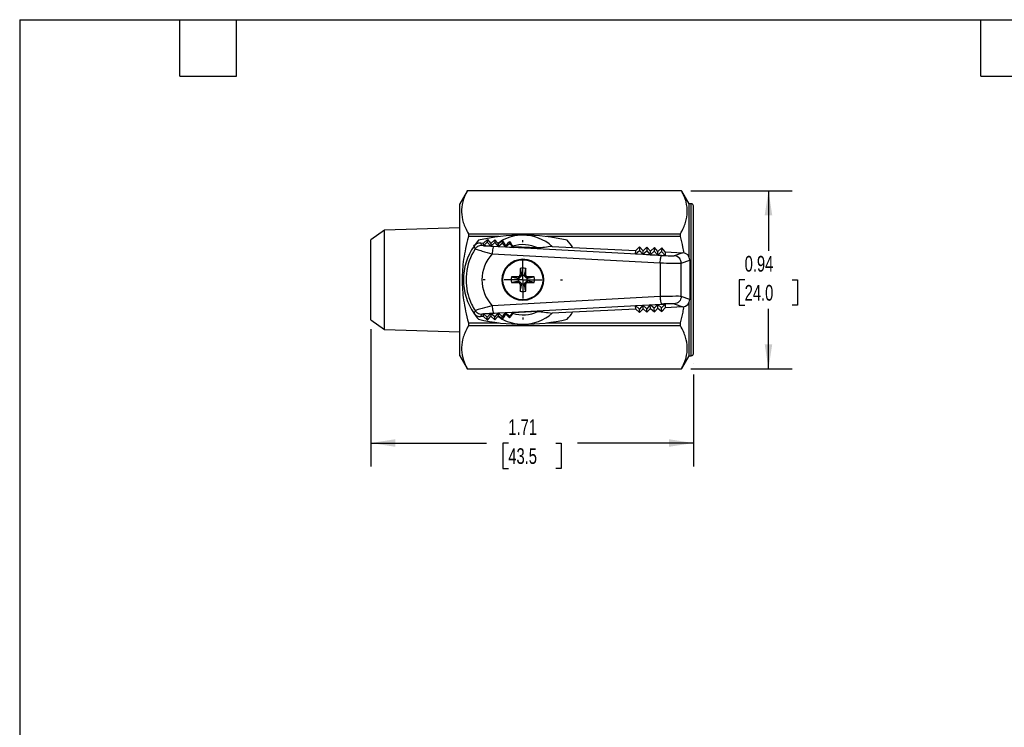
# Model space of a CAD drawing. Header units: inches. Extents: x 0.2 to 10.8, y 0.2 to 8.2.
# Tile 2 of 3: x 0.2 to 5.5, y 4.5 to 8.2. Entities that reach past the tile are written whole.
import ezdxf

# ---------------------------------------------------------------- set-up
doc = ezdxf.new("R2010")
doc.units = ezdxf.units.IN
doc.header["$MEASUREMENT"] = 0
doc.linetypes.add('SLD-Center', pattern=[0.75, 0.6, -0.05, 0.05, -0.05])
doc.linetypes.add('SLD-Solid', pattern=[0])
doc.layers.add('CENTER', color=40, linetype='SLD-Center')
doc.layers.add('DIMENSIONS', color=140, linetype='SLD-Solid', lineweight=25)
doc.layers.add('TEXT', color=140, linetype='SLD-Solid', lineweight=25)
doc.styles.add('SLDTEXTSTYLE0', font='TXT', dxfattribs={"width": 0.7})
doc.dimstyles.new('SLDDIMSTYLE0', dxfattribs={"dimtxt": 0.084961, "dimasz": 0.13, "dimexe": 0, "dimexo": 0.0625, "dimgap": 0.02124, "dimtad": 0, "dimtih": 1, "dimtoh": 1, "dimrnd": 1e-09, "dimdsep": 46, "dimtxsty": 'SLDTEXTSTYLE0', "dimsah": 1, "dimcen": 0.09, "dimadec": 0, "dimazin": 2, "dimtfac": 1, "dimtofl": 0, "dimtmove": 0, "dimatfit": 3, "dimfxl": 0, "dimfrac": 2, "dimtolj": 1, "dimtzin": 12, "dimarcsym": 0})
doc.dimstyles.new('SLDDIMSTYLE1', dxfattribs={"dimtxt": 0.084961, "dimasz": 0.13, "dimexe": 0, "dimexo": 0.0625, "dimgap": 0.02124, "dimtad": 0, "dimtih": 1, "dimtoh": 1, "dimrnd": 1e-09, "dimzin": 12, "dimdsep": 46, "dimtxsty": 'SLDTEXTSTYLE0', "dimsah": 1, "dimcen": 0.09, "dimadec": 0, "dimazin": 3, "dimtfac": 1, "dimtofl": 0, "dimtmove": 0, "dimatfit": 3, "dimfxl": 0, "dimfrac": 2, "dimtolj": 1, "dimtzin": 12, "dimarcsym": 0})

# ---------------------------------------------------------------- blocks, each defined once
blk = doc.blocks.new('_D_7')
at = {"layer": 'DIMENSIONS'}
for p, q in [((3.8119, 7.3426), (4.3483, 7.3426)), ((4.2233, 7.3426), (4.2233, 7.0243)), ((4.0971, 6.8702), (4.0686, 6.8702)), ((4.0686, 6.8702), (4.0686, 6.7352)), ((4.3496, 6.8702), (4.3781, 6.8702)), ((4.3781, 6.8702), (4.3781, 6.7352)), ((4.0686, 6.7352), (4.0971, 6.7352)), ((4.2233, 6.3978), (4.2233, 6.7162)), ((4.3781, 6.7352), (4.3496, 6.7352)), ((3.8119, 6.3978), (4.3483, 6.3978))]:
    blk.add_line(p, q, dxfattribs=at)
for points in [[(4.2233, 7.3426), (4.2033, 7.2126), (4.2433, 7.2126)], [(4.2233, 6.3978), (4.2433, 6.5278), (4.2033, 6.5278)]]:
    blk.add_solid(points, dxfattribs=at)
at = {"layer": 'DIMENSIONS', "char_height": 0.08333, "attachment_point": 1, "style": 'SLDTEXTSTYLE0'}
for s, insert in [('0.94', (4.0971, 6.9966)), ('24.0', (4.0971, 6.8426))]:
    blk.add_mtext(s, dxfattribs=dict(at, insert=insert))
blk = doc.blocks.new('_D_8')
at = {"layer": 'DIMENSIONS'}
for p, q in [((2.1129, 6.6076), (2.1129, 5.879)), ((3.8255, 6.4285), (3.8255, 6.4278)), ((3.8255, 6.3678), (3.8255, 5.879)), ((2.1129, 6.004), (2.7278, 6.004)), ((2.843, 6.004), (2.8144, 6.004)), ((2.8144, 6.004), (2.8144, 5.869)), ((3.0954, 6.004), (3.124, 6.004)), ((3.124, 6.004), (3.124, 5.869)), ((3.8255, 6.004), (3.2106, 6.004)), ((2.8144, 5.869), (2.843, 5.869)), ((3.124, 5.869), (3.0954, 5.869))]:
    blk.add_line(p, q, dxfattribs=at)
for points in [[(2.1129, 6.004), (2.2429, 5.984), (2.2429, 6.024)], [(3.8255, 6.004), (3.6955, 6.024), (3.6955, 5.984)]]:
    blk.add_solid(points, dxfattribs=at)
at = {"layer": 'DIMENSIONS', "char_height": 0.08333, "attachment_point": 1, "style": 'SLDTEXTSTYLE0'}
for s, insert in [('1.71', (2.843, 6.1305)), ('43.5', (2.843, 5.9764))]:
    blk.add_mtext(s, dxfattribs=dict(at, insert=insert))
blk = doc.blocks.new('SW_CENTERMARKSYMBOL_1')
at = {"layer": 'CENTER', "color": 0}
for p, q in [((0, 0.2), (0, 0.2102)), ((0, 0), (0, 0.1)), ((-0.2, 0), (-0.2102, 0)), ((0, 0), (-0.1, 0)), ((0, 0), (0, -0.1)), ((0, 0), (0.1, 0)), ((0.2, 0), (0.2102, 0)), ((0, -0.2), (0, -0.2102))]:
    blk.add_line(p, q, dxfattribs=at)

msp = doc.modelspace()

# ---------------------------------------------------------------- linework, layer by layer
for p, q in [((2.624, 7.3408), (2.5853, 7.2737)), ((2.6241, 7.3407), (2.6251, 7.3426)), ((3.762, 7.3426), (2.6252, 7.3426)), ((3.7619, 7.3426), (2.6253, 7.3426)), ((3.7619, 7.3426), (3.762, 7.3426)), ((3.7621, 7.3426), (3.7631, 7.3407)), ((3.8019, 7.2737), (3.7632, 7.3408)), ((2.5853, 6.4667), (2.5853, 7.2737)), ((3.8137, 7.2737), (3.8019, 7.2737)), ((3.8019, 6.9917), (3.8019, 7.2737)), ((3.8137, 6.4667), (3.8137, 7.2737)), ((3.8255, 6.4785), (3.8255, 7.2619)), ((2.1851, 7.1334), (2.1129, 7.0828)), ((2.5853, 7.1458), (2.1851, 7.1334)), ((2.1851, 6.6071), (2.1851, 7.1334)), ((2.631, 7.1138), (3.7562, 7.1138)), ((2.1129, 6.6576), (2.1129, 7.0828)), ((2.7951, 7.0989), (2.6311, 7.0989)), ((2.695, 7.066), (2.7113, 7.0652)), ((2.7105, 7.0506), (2.7312, 7.0692)), ((2.7106, 7.0508), (2.7113, 7.0652)), ((2.7113, 7.0652), (2.7319, 7.0839)), ((2.7319, 7.0839), (2.7312, 7.0692)), ((2.7312, 7.0692), (2.7499, 7.0485)), ((2.7319, 7.0839), (2.7506, 7.0633)), ((2.7499, 7.0485), (2.7705, 7.0671)), ((2.7506, 7.0633), (2.7499, 7.0485)), ((2.7506, 7.0633), (2.7712, 7.082)), ((2.7712, 7.082), (2.7705, 7.0671)), ((2.7705, 7.0671), (2.7892, 7.0464)), ((2.7712, 7.082), (2.7866, 7.0651)), ((2.7866, 7.0651), (2.7898, 7.0599)), ((2.7892, 7.0464), (2.8098, 7.065)), ((2.7898, 7.0599), (2.7892, 7.0464)), ((2.8088, 7.0785), (2.8105, 7.0801)), ((2.8105, 7.0801), (2.8098, 7.065)), ((2.8098, 7.065), (2.8285, 7.0443)), ((2.8105, 7.0801), (2.8109, 7.0796)), ((2.8285, 7.0443), (2.8491, 7.0629)), ((2.8496, 7.0728), (2.8491, 7.0629)), ((2.8491, 7.0629), (2.8678, 7.0422)), ((3.7561, 7.0989), (3.0449, 7.0989)), ((2.7129, 7.0505), (2.7499, 7.0485)), ((2.7499, 7.0485), (2.7892, 7.0464)), ((2.757, 7.0077), (3.6485, 6.9599)), ((3.6559, 6.9992), (2.7644, 7.047)), ((2.7892, 7.0464), (2.8285, 7.0443)), ((2.8288, 7.0512), (2.8285, 7.0443)), ((2.8285, 7.0443), (2.8678, 7.0422)), ((2.868, 7.0452), (2.8678, 7.0422)), ((2.9995, 7.0388), (2.8678, 7.0452)), ((3.0761, 7.0475), (3.1838, 7.0422)), ((3.1838, 7.0422), (3.5186, 7.0259)), ((3.5177, 7.0074), (3.5383, 7.026)), ((3.5177, 7.0074), (3.5186, 7.0259)), ((3.5177, 7.0074), (3.557, 7.0053)), ((3.5392, 7.0446), (3.5186, 7.0259)), ((3.5392, 7.0446), (3.5383, 7.026)), ((3.5383, 7.026), (3.557, 7.0053)), ((3.5579, 7.024), (3.5392, 7.0446)), ((3.557, 7.0053), (3.5579, 7.024)), ((3.557, 7.0053), (3.5776, 7.0239)), ((3.557, 7.0053), (3.5963, 7.0032)), ((3.5785, 7.0427), (3.5579, 7.024)), ((3.5785, 7.0427), (3.5776, 7.0239)), ((3.5776, 7.0239), (3.5963, 7.0032)), ((3.5972, 7.0221), (3.5785, 7.0427)), ((3.5963, 7.0032), (3.5972, 7.0221)), ((3.5963, 7.0032), (3.6169, 7.0218)), ((3.5963, 7.0032), (3.6356, 7.001)), ((3.6179, 7.0408), (3.5972, 7.0221)), ((3.6179, 7.0408), (3.6169, 7.0218)), ((3.6169, 7.0218), (3.6356, 7.001)), ((3.6366, 7.0202), (3.6179, 7.0408)), ((3.6356, 7.001), (3.6366, 7.0202)), ((3.6356, 7.001), (3.6562, 7.0196)), ((3.6572, 7.0389), (3.6366, 7.0202)), ((3.6572, 7.0389), (3.6562, 7.0196)), ((3.6562, 7.0196), (3.6749, 6.9989)), ((3.6759, 7.0183), (3.6572, 7.0389)), ((3.6759, 7.0183), (3.6749, 6.9989)), ((3.6759, 7.0183), (3.7683, 7.0138)), ((3.7683, 7.0138), (3.7229, 6.9978)), ((3.6356, 7.001), (3.6749, 6.9989)), ((3.6485, 6.9599), (3.6485, 6.7805)), ((3.7602, 6.9585), (3.8058, 6.9745)), ((3.7602, 6.7819), (3.7602, 6.9585)), ((3.8058, 6.9745), (3.8058, 6.7659)), ((2.8967, 6.886), (2.8967, 6.8774)), ((2.8974, 6.8771), (2.8967, 6.8771)), ((2.8967, 6.8637), (2.8977, 6.8639)), ((2.8967, 6.855), (2.8967, 6.8637)), ((2.9048, 6.8941), (2.9133, 6.8941)), ((2.9048, 6.8469), (2.9135, 6.8469)), ((2.9135, 6.8469), (2.9137, 6.8479)), ((2.9137, 6.8475), (2.9137, 6.8469)), ((2.9358, 6.8469), (2.9271, 6.8469)), ((2.9358, 6.8941), (2.9273, 6.8941)), ((2.9439, 6.886), (2.9439, 6.8775)), ((2.9439, 6.855), (2.9439, 6.8636)), ((3.6485, 6.7805), (2.757, 6.7327)), ((2.7644, 6.6934), (3.6559, 6.7412)), ((3.6356, 6.7394), (3.6749, 6.7415)), ((3.6749, 6.7415), (3.6562, 6.7208)), ((3.6749, 6.7415), (3.6759, 6.7221)), ((3.7229, 6.7426), (3.7683, 6.7266)), ((3.8058, 6.7659), (3.7602, 6.7819)), ((3.8019, 6.4667), (3.8019, 6.7488)), ((2.7312, 6.6712), (2.7105, 6.6898)), ((2.7113, 6.6752), (2.7106, 6.6896)), ((2.7129, 6.6899), (2.7499, 6.6919)), ((2.7499, 6.6919), (2.7312, 6.6712)), ((2.7499, 6.6919), (2.7892, 6.694)), ((2.7705, 6.6733), (2.7499, 6.6919)), ((2.7499, 6.6919), (2.7506, 6.6771)), ((2.7892, 6.694), (2.7705, 6.6733)), ((2.7892, 6.694), (2.8285, 6.6961)), ((2.8098, 6.6754), (2.7892, 6.694)), ((2.7892, 6.694), (2.7898, 6.6805)), ((2.8285, 6.6961), (2.8098, 6.6754)), ((2.8285, 6.6961), (2.8678, 6.6982)), ((2.8491, 6.6775), (2.8285, 6.6961)), ((2.8285, 6.6961), (2.8288, 6.6892)), ((2.8678, 6.6982), (2.8491, 6.6775)), ((2.9995, 6.7016), (2.8678, 6.6952)), ((2.8678, 6.6982), (2.868, 6.6952)), ((3.1838, 6.6982), (3.0761, 6.6929)), ((3.5186, 6.7145), (3.1838, 6.6982)), ((3.5177, 6.733), (3.557, 6.7351)), ((3.5186, 6.7145), (3.5177, 6.733)), ((3.5383, 6.7144), (3.5177, 6.733)), ((3.5186, 6.7145), (3.5392, 6.6958)), ((3.557, 6.7351), (3.5383, 6.7144)), ((3.5392, 6.6958), (3.5383, 6.7144)), ((3.5392, 6.6958), (3.5579, 6.7164)), ((3.557, 6.7351), (3.5963, 6.7372)), ((3.5776, 6.7165), (3.557, 6.7351)), ((3.5579, 6.7164), (3.557, 6.7351)), ((3.5579, 6.7164), (3.5785, 6.6977)), ((3.5963, 6.7372), (3.5776, 6.7165)), ((3.5785, 6.6977), (3.5776, 6.7165)), ((3.5785, 6.6977), (3.5972, 6.7183)), ((3.5963, 6.7372), (3.6356, 6.7394)), ((3.6169, 6.7186), (3.5963, 6.7372)), ((3.5972, 6.7183), (3.5963, 6.7372)), ((3.5972, 6.7183), (3.6179, 6.6996)), ((3.6356, 6.7394), (3.6169, 6.7186)), ((3.6179, 6.6996), (3.6169, 6.7186)), ((3.6179, 6.6996), (3.6366, 6.7202)), ((3.6562, 6.7208), (3.6356, 6.7394)), ((3.6366, 6.7202), (3.6356, 6.7394)), ((3.6366, 6.7202), (3.6572, 6.7015)), ((3.6572, 6.7015), (3.6562, 6.7208)), ((3.6572, 6.7015), (3.6759, 6.7221)), ((3.7683, 6.7266), (3.6759, 6.7221)), ((2.1129, 6.6576), (2.1851, 6.6071)), ((2.6311, 6.6415), (2.7951, 6.6415)), ((2.7113, 6.6752), (2.695, 6.6744)), ((2.7113, 6.6752), (2.7319, 6.6565)), ((2.7319, 6.6565), (2.7312, 6.6712)), ((2.7319, 6.6565), (2.7506, 6.6771)), ((2.7506, 6.6771), (2.7712, 6.6584)), ((2.7712, 6.6584), (2.7705, 6.6733)), ((2.7712, 6.6584), (2.7866, 6.6753)), ((2.7898, 6.6805), (2.7866, 6.6753)), ((2.8088, 6.6619), (2.8105, 6.6603)), ((2.8105, 6.6603), (2.8098, 6.6754)), ((2.8105, 6.6603), (2.8109, 6.6608)), ((2.8496, 6.6676), (2.8491, 6.6775)), ((3.0449, 6.6415), (3.7561, 6.6415)), ((2.1851, 6.6071), (2.5853, 6.5946)), ((3.7562, 6.6266), (2.631, 6.6266)), ((2.5853, 6.4667), (2.624, 6.3996)), ((3.7632, 6.3997), (3.8019, 6.4667)), ((3.8019, 6.4667), (3.8137, 6.4667)), ((2.6251, 6.3978), (2.6241, 6.3997)), ((2.6252, 6.3978), (3.762, 6.3978)), ((2.6253, 6.3978), (2.6252, 6.3978)), ((2.6253, 6.3978), (3.7619, 6.3978)), ((3.7631, 6.3997), (3.7621, 6.3978))]:
    msp.add_line(p, q)
at = {"flags": 128}
for points in [[(2.7865, 7.0651), (2.7972, 7.072), (2.809, 7.0787)], [(2.8109, 7.0796), (2.8162, 7.0712), (2.8213, 7.0631), (2.8251, 7.057), (2.8288, 7.0512)], [(2.8967, 6.8774), (2.8973, 6.8772), (2.8978, 6.8771)], [(2.9133, 6.8941), (2.9135, 6.8932), (2.9137, 6.8925)], [(2.9271, 6.8469), (2.927, 6.8476), (2.9269, 6.8481)], [(2.9439, 6.8636), (2.943, 6.8638), (2.9423, 6.8639)], [(2.8288, 6.6892), (2.8241, 6.6817), (2.8192, 6.6739), (2.8151, 6.6674), (2.8109, 6.6608)], [(2.809, 6.6617), (2.7972, 6.6684), (2.7865, 6.6753)]]:
    msp.add_lwpolyline(points, dxfattribs=at)
for radius in [0.1102, 0.1083, 0.1061]:
    msp.add_circle((2.92, 6.8702), radius)
for centre, radius, start, end in [((3.8137, 7.2619), 0.0118, 0, 90), ((2.92, 6.0631), 1.0433, 90, 103.0358), ((2.92, 6.8702), 0.2362, 90, 117.5071), ((2.92, 6.8702), 0.2362, 48.6294, 90), ((2.92, 6.0631), 1.0433, 76.9642, 90), ((2.92, 6.8702), 0.315, 138.3457, 145.3935), ((2.92, 6.8702), 0.1864, 64.7529, 107.1185), ((2.92, 6.8702), 0.315, 33.1055, 41.6543), ((2.92, 6.8702), 0.315, 145.3935, 214.6065), ((4.6223, 6.8715), 1.7177, 178.0276, 179.2449), ((2.92, 6.8702), 0.0621, 76.0749, 103.3553), ((1.2176, 6.8715), 1.7183, 0.7551, 1.967), ((2.92, 6.8702), 0.0621, 166.0749, 193.3553), ((2.9187, 8.5736), 1.7187, 268.0279, 269.2643), ((2.9187, 5.1668), 1.7194, 90.7356, 91.9668), ((2.92, 6.8702), 0.0232, 162.6843, 195.77), ((4.6234, 6.8689), 1.7187, 180.7357, 181.9721), ((2.92, 6.8702), 0.0232, 72.6843, 105.77), ((2.92, 6.8702), 0.0232, 254.23, 287.3157), ((1.2166, 6.869), 1.7194, 358.0332, 359.2644), ((2.92, 6.8702), 0.0232, 344.23, 17.3157), ((2.9213, 5.1679), 1.7183, 88.033, 89.2449), ((2.9213, 8.5725), 1.7177, 270.7551, 271.9724), ((2.92, 6.8702), 0.0621, 346.6447, 13.9251), ((2.92, 6.8702), 0.0621, 256.6447, 283.9251), ((2.92, 6.8702), 0.315, 214.6065, 221.6543), ((2.92, 6.8702), 0.1864, 252.8815, 295.2471), ((2.92, 6.8702), 0.2362, 270, 311.3706), ((2.92, 6.8702), 0.315, 318.3457, 326.8945), ((2.92, 7.6773), 1.0433, 256.9642, 270), ((2.92, 6.8702), 0.2362, 242.4929, 270), ((2.92, 7.6773), 1.0433, 270, 283.0358), ((3.8137, 6.4785), 0.0118, 270, 0)]:
    msp.add_arc(centre, radius, start, end)
for centre, major_axis, ratio, start_param, end_param in [((2.9053, 6.8702), (0.2022, 0), 0.999988, 2.393746, 3.88944), ((3.7663, 6.9744), (0.0373, 0.0131), 0.995729, 5.94703, 7.46633), ((3.6641, 7.0009), (0.0591, -0.0029), 0.034879, 4.574463, 6.19762), ((3.6641, 6.7395), (0.0591, 0.0029), 0.034879, 0.085566, 1.708722), ((3.7663, 6.766), (0.0373, -0.0131), 0.995729, 5.10004, 6.61934)]:
    msp.add_ellipse(centre, major_axis=major_axis, ratio=ratio, start_param=start_param, end_param=end_param)
for points, knots in [([(2.6253, 7.3426), (2.6139, 7.3212), (2.6062, 7.3018), (2.5962, 7.2647), (2.5941, 7.2469), (2.5949, 7.2113), (2.5979, 7.1934), (2.6096, 7.1557), (2.6184, 7.1359), (2.631, 7.1138)], [0, 0, 0, 0, 0.25, 0.25, 0.5, 0.5, 0.75, 0.75, 1, 1, 1, 1]), ([(2.6252, 7.3426), (2.6252, 7.3426), (2.6252, 7.3427), (2.6253, 7.3426), (2.6253, 7.3426)], [0, 0, 0, 0, 0.116857, 1, 1, 1, 1]), ([(3.7562, 7.1138), (3.7688, 7.1359), (3.7776, 7.1557), (3.7893, 7.1934), (3.7923, 7.2113), (3.7931, 7.2469), (3.791, 7.2647), (3.781, 7.3018), (3.7733, 7.3212), (3.7619, 7.3426)], [0, 0, 0, 0, 0.25, 0.25, 0.5, 0.5, 0.75, 0.75, 1, 1, 1, 1]), ([(2.6311, 7.0989), (2.6193, 7.0556), (2.6111, 7.0165), (2.6004, 6.9416), (2.5978, 6.9059), (2.5978, 6.8345), (2.6004, 6.7988), (2.6111, 6.7239), (2.6193, 6.6848), (2.6311, 6.6415)], [0, 0, 0, 0, 0.25, 0.25, 0.5, 0.5, 0.75, 0.75, 1, 1, 1, 1]), ([(2.6607, 7.0491), (2.6646, 7.0546), (2.6697, 7.0591), (2.6816, 7.0649), (2.6883, 7.0664), (2.695, 7.066)], [0, 0, 0, 0, 0.5, 0.5, 1, 1, 1, 1]), ([(3.7756, 7.0125), (3.7737, 7.023), (3.7685, 7.0521), (3.7609, 7.0807), (3.7561, 7.0989)], [0, 0, 0, 0, 0.361997, 1, 1, 1, 1]), ([(2.6672, 7.0342), (2.6415, 6.9946), (2.6103, 6.9077), (2.6231, 6.79), (2.6531, 6.7278), (2.6671, 6.7062)], [-0.578164, -0.578164, -0.578164, -0.578164, -0.106835, 0.320506, 0.578157, 0.578157, 0.578157, 0.578157]), ([(2.702, 7.0521), (2.6942, 7.0525), (2.6804, 7.049), (2.6703, 7.0392), (2.6671, 7.0343)], [0, 0, 0, 0, 0.571429, 1, 1, 1, 1]), ([(2.6671, 7.0343), (2.6672, 7.0335), (2.6749, 7.0306), (2.7076, 7.0217), (2.7389, 7.0131), (2.757, 7.0077)], [0, 0, 0, 0, 0.0678268, 0.1356535, 0.2373937, 0.2373937, 0.2373937, 0.2373937]), ([(2.7644, 7.047), (2.7545, 7.0476), (2.7447, 7.0481), (2.7269, 7.0493), (2.7189, 7.05), (2.7129, 7.0505)], [0, 0, 0, 0, 0.5, 0.5, 1, 1, 1, 1]), ([(2.7644, 7.047), (2.763, 7.0467), (2.7614, 7.0424), (2.7586, 7.0279), (2.7576, 7.0178), (2.757, 7.0077)], [0, 0, 0, 0, 0.5, 0.5, 1, 1, 1, 1]), ([(2.8651, 7.0484), (2.8651, 7.0484), (2.8651, 7.0483), (2.8652, 7.0482), (2.8653, 7.0481), (2.8654, 7.048), (2.8655, 7.0478), (2.8657, 7.0476), (2.866, 7.0473), (2.8663, 7.047), (2.8667, 7.0465), (2.8672, 7.046), (2.8676, 7.0454), (2.8677, 7.0454), (2.8678, 7.0453), (2.8678, 7.0452)], [0, 0, 0, 0, 0.0000289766, 0.0000289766, 0.0000289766, 0.0000541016, 0.0000541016, 0.0000541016, 0.0000932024, 0.0000932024, 0.0000932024, 0.0001500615, 0.0001500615, 0.0001500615, 0.0001568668, 0.0001568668, 0.0001568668, 0.0001568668]), ([(3.0761, 7.0475), (3.0612, 7.0453), (3.0477, 7.0436), (3.0224, 7.0408), (3.0107, 7.0396), (2.9995, 7.0388)], [0, 0, 0, 0, 0.5, 0.5, 1, 1, 1, 1]), ([(3.6485, 6.9599), (3.649, 6.97), (3.6501, 6.9801), (3.6528, 6.9946), (3.6545, 6.999), (3.6559, 6.9992)], [0, 0, 0, 0, 0.5, 0.5, 1, 1, 1, 1]), ([(3.6485, 6.9599), (3.6711, 6.9592), (3.7266, 6.9578), (3.7576, 6.958), (3.7602, 6.9585)], [-0.535338, -0.535338, -0.535338, -0.535338, 0.1603, 1.087818, 1.087818, 1.087818, 1.087818]), ([(3.7602, 6.9585), (3.7602, 6.9671), (3.7535, 6.987), (3.7343, 6.9972), (3.7229, 6.9978)], [0, 0, 0, 0, 0.428571, 1, 1, 1, 1]), ([(2.9056, 6.9306), (2.9064, 6.9268), (2.9071, 6.9238), (2.9082, 6.9184), (2.9087, 6.9161), (2.91, 6.9101), (2.9106, 6.9071), (2.9116, 6.9021), (2.9121, 6.9002), (2.9128, 6.8968), (2.9131, 6.8954), (2.9133, 6.8941)], [0, 0, 0, 0, 0.125, 0.125, 0.25, 0.25, 0.5, 0.5, 0.75, 0.75, 1, 1, 1, 1]), ([(2.9349, 6.9305), (2.9341, 6.9268), (2.9335, 6.9237), (2.9324, 6.9184), (2.9319, 6.9161), (2.9306, 6.9101), (2.93, 6.9072), (2.929, 6.9022), (2.9285, 6.9002), (2.9278, 6.8968), (2.9275, 6.8954), (2.9273, 6.8941)], [0, 0, 0, 0, 0.125, 0.125, 0.25, 0.25, 0.5, 0.5, 0.75, 0.75, 1, 1, 1, 1]), ([(2.8596, 6.8559), (2.8635, 6.8567), (2.8667, 6.8574), (2.8722, 6.8585), (2.8745, 6.859), (2.8807, 6.8603), (2.8837, 6.8609), (2.8887, 6.862), (2.8907, 6.8624), (2.894, 6.8631), (2.8954, 6.8634), (2.8967, 6.8637)], [0, 0, 0, 0, 0.125, 0.125, 0.25, 0.25, 0.5, 0.5, 0.75, 0.75, 1, 1, 1, 1]), ([(2.8597, 6.8851), (2.8636, 6.8843), (2.8667, 6.8837), (2.8722, 6.8825), (2.8745, 6.882), (2.8806, 6.8807), (2.8836, 6.8801), (2.8886, 6.879), (2.8906, 6.8786), (2.894, 6.8779), (2.8954, 6.8776), (2.8967, 6.8774)], [0, 0, 0, 0, 0.125, 0.125, 0.25, 0.25, 0.5, 0.5, 0.75, 0.75, 1, 1, 1, 1]), ([(2.8967, 6.886), (2.8988, 6.886), (2.9009, 6.8869), (2.9039, 6.8899), (2.9047, 6.892), (2.9048, 6.8941)], [0, 0, 0, 0, 0.5, 0.5, 1, 1, 1, 1]), ([(2.9048, 6.8469), (2.9047, 6.8474), (2.9047, 6.8485), (2.904, 6.8505), (2.9025, 6.8527), (2.9003, 6.8542), (2.8982, 6.8549), (2.8972, 6.8549), (2.8967, 6.855)], [0, 0, 0, 0, 0.125385, 0.250641, 0.5, 0.749358, 0.874553, 1, 1, 1, 1]), ([(2.8972, 6.8639), (2.8982, 6.8632), (2.8992, 6.8625), (2.9011, 6.861), (2.9018, 6.8605), (2.903, 6.8594), (2.9035, 6.859), (2.9044, 6.8583), (2.9047, 6.858), (2.9054, 6.8573), (2.9059, 6.8569), (2.9072, 6.8555), (2.9079, 6.8548), (2.9089, 6.8537), (2.9093, 6.8532), (2.9103, 6.852), (2.9108, 6.8513), (2.9123, 6.8494), (2.913, 6.8484), (2.9137, 6.8474)], [0, 0, 0, 0, 0.25, 0.25, 0.375, 0.375, 0.4375, 0.4375, 0.46875, 0.46875, 0.5, 0.5, 0.5625, 0.5625, 0.625, 0.625, 0.75, 0.75, 1, 1, 1, 1]), ([(2.9136, 6.893), (2.913, 6.892), (2.9122, 6.891), (2.9108, 6.8892), (2.9102, 6.8885), (2.9092, 6.8873), (2.9088, 6.8869), (2.9077, 6.8858), (2.907, 6.885), (2.9053, 6.8834), (2.9046, 6.8827), (2.9035, 6.8818), (2.9031, 6.8814), (2.9018, 6.8804), (2.9012, 6.8799), (2.8994, 6.8785), (2.8983, 6.8778), (2.8974, 6.8771)], [0, 0, 0, 0, 0.25, 0.25, 0.375, 0.375, 0.4375, 0.4375, 0.5, 0.5, 0.5625, 0.5625, 0.625, 0.625, 0.75, 0.75, 1, 1, 1, 1]), ([(2.9056, 6.8098), (2.9065, 6.8137), (2.9071, 6.8169), (2.9083, 6.8224), (2.9088, 6.8247), (2.9101, 6.8309), (2.9107, 6.8339), (2.9118, 6.8389), (2.9122, 6.8409), (2.9129, 6.8443), (2.9132, 6.8457), (2.9135, 6.8469)], [0, 0, 0, 0, 0.125, 0.125, 0.25, 0.25, 0.5, 0.5, 0.75, 0.75, 1, 1, 1, 1]), ([(2.9426, 6.8772), (2.9416, 6.8778), (2.9407, 6.8785), (2.9389, 6.8799), (2.9382, 6.8804), (2.9371, 6.8814), (2.9366, 6.8818), (2.9355, 6.8828), (2.9348, 6.8835), (2.9332, 6.8851), (2.9326, 6.8858), (2.9316, 6.8868), (2.9312, 6.8873), (2.9302, 6.8885), (2.9297, 6.8891), (2.9283, 6.8909), (2.9276, 6.8919), (2.9269, 6.8928)], [0, 0, 0, 0, 0.25, 0.25, 0.375, 0.375, 0.4375, 0.4375, 0.5, 0.5, 0.5625, 0.5625, 0.625, 0.625, 0.75, 0.75, 1, 1, 1, 1]), ([(2.9269, 6.8476), (2.9275, 6.8486), (2.9283, 6.8496), (2.9297, 6.8514), (2.9302, 6.8521), (2.9312, 6.8534), (2.9316, 6.8538), (2.9326, 6.8549), (2.9333, 6.8557), (2.9349, 6.8574), (2.9357, 6.8581), (2.9367, 6.8591), (2.9372, 6.8595), (2.9384, 6.8605), (2.939, 6.861), (2.9408, 6.8625), (2.9418, 6.8632), (2.9427, 6.8639)], [0, 0, 0, 0, 0.25, 0.25, 0.375, 0.375, 0.4375, 0.4375, 0.5, 0.5, 0.5625, 0.5625, 0.625, 0.625, 0.75, 0.75, 1, 1, 1, 1]), ([(2.9349, 6.8099), (2.9341, 6.8138), (2.9334, 6.817), (2.9323, 6.8224), (2.9318, 6.8247), (2.9305, 6.8308), (2.9299, 6.8338), (2.9288, 6.8389), (2.9284, 6.8408), (2.9277, 6.8442), (2.9274, 6.8457), (2.9271, 6.8469)], [0, 0, 0, 0, 0.125, 0.125, 0.25, 0.25, 0.5, 0.5, 0.75, 0.75, 1, 1, 1, 1]), ([(2.9358, 6.8941), (2.9358, 6.892), (2.9367, 6.8899), (2.9397, 6.8869), (2.9418, 6.886), (2.9439, 6.886)], [0, 0, 0, 0, 0.5, 0.5, 1, 1, 1, 1]), ([(2.9439, 6.855), (2.9418, 6.855), (2.9397, 6.8541), (2.9367, 6.8511), (2.9358, 6.849), (2.9358, 6.8469)], [0, 0, 0, 0, 0.5, 0.5, 1, 1, 1, 1]), ([(2.9802, 6.8851), (2.9765, 6.8844), (2.9735, 6.8837), (2.9682, 6.8826), (2.9659, 6.8821), (2.9599, 6.8809), (2.9569, 6.8802), (2.9519, 6.8792), (2.95, 6.8788), (2.9466, 6.878), (2.9451, 6.8777), (2.9439, 6.8775)], [0, 0, 0, 0, 0.125, 0.125, 0.25, 0.25, 0.5, 0.5, 0.75, 0.75, 1, 1, 1, 1]), ([(2.9804, 6.8559), (2.9766, 6.8567), (2.9735, 6.8573), (2.9682, 6.8584), (2.9659, 6.8589), (2.9599, 6.8602), (2.9569, 6.8608), (2.9519, 6.8619), (2.9499, 6.8623), (2.9465, 6.863), (2.9451, 6.8633), (2.9439, 6.8636)], [0, 0, 0, 0, 0.125, 0.125, 0.25, 0.25, 0.5, 0.5, 0.75, 0.75, 1, 1, 1, 1]), ([(3.7602, 6.7819), (3.7576, 6.7824), (3.7266, 6.7826), (3.6711, 6.7812), (3.6485, 6.7805)], [-1.087818, -1.087818, -1.087818, -1.087818, -0.1603, 0.535338, 0.535338, 0.535338, 0.535338]), ([(3.6485, 6.7805), (3.6489, 6.7718), (3.651, 6.7516), (3.6543, 6.7415), (3.6559, 6.7412)], [0, 0, 0, 0, 0.428571, 1, 1, 1, 1]), ([(3.7602, 6.7819), (3.7602, 6.7719), (3.7562, 6.762), (3.7425, 6.7475), (3.7328, 6.7431), (3.7229, 6.7426)], [0, 0, 0, 0, 0.5, 0.5, 1, 1, 1, 1]), ([(2.6607, 6.6913), (2.6646, 6.6858), (2.6697, 6.6813), (2.6816, 6.6755), (2.6883, 6.674), (2.695, 6.6744)], [0, 0, 0, 0, 0.5, 0.5, 1, 1, 1, 1]), ([(2.757, 6.7327), (2.7389, 6.7273), (2.7076, 6.7187), (2.6749, 6.7098), (2.6672, 6.7069), (2.6671, 6.7061)], [0, 0, 0, 0, 0.1017402, 0.1695669, 0.2373937, 0.2373937, 0.2373937, 0.2373937]), ([(2.6671, 6.7061), (2.6703, 6.7012), (2.6804, 6.6914), (2.6942, 6.6879), (2.702, 6.6883)], [0, 0, 0, 0, 0.428571, 1, 1, 1, 1]), ([(2.7129, 6.6899), (2.7189, 6.6905), (2.7269, 6.6911), (2.7447, 6.6923), (2.7545, 6.6928), (2.7644, 6.6934)], [0, 0, 0, 0, 0.5, 0.5, 1, 1, 1, 1]), ([(2.757, 6.7327), (2.7576, 6.7226), (2.7586, 6.7125), (2.7614, 6.698), (2.763, 6.6937), (2.7644, 6.6934)], [0, 0, 0, 0, 0.5, 0.5, 1, 1, 1, 1]), ([(2.8678, 6.6952), (2.8671, 6.6944), (2.8665, 6.6937), (2.8655, 6.6925), (2.8651, 6.692), (2.8651, 6.692)], [0, 0, 0, 0, 0.5, 0.5, 1, 1, 1, 1]), ([(2.9995, 6.7016), (3.0107, 6.7008), (3.0224, 6.6996), (3.0477, 6.6968), (3.0612, 6.6951), (3.0761, 6.6929)], [0, 0, 0, 0, 0.5, 0.5, 1, 1, 1, 1]), ([(3.7561, 6.6415), (3.761, 6.66), (3.7687, 6.6888), (3.7739, 6.7182), (3.7757, 6.7286)], [0, 0, 0, 0, 0.644285, 1, 1, 1, 1]), ([(2.631, 6.6266), (2.6184, 6.6045), (2.6096, 6.5847), (2.5979, 6.547), (2.5949, 6.5291), (2.5941, 6.4935), (2.5962, 6.4757), (2.6062, 6.4386), (2.6139, 6.4192), (2.6253, 6.3978)], [0, 0, 0, 0, 0.25, 0.25, 0.5, 0.5, 0.75, 0.75, 1, 1, 1, 1]), ([(3.7619, 6.3978), (3.7733, 6.4192), (3.781, 6.4386), (3.791, 6.4757), (3.7931, 6.4935), (3.7923, 6.5291), (3.7893, 6.547), (3.7776, 6.5847), (3.7688, 6.6045), (3.7562, 6.6266)], [0, 0, 0, 0, 0.25, 0.25, 0.5, 0.5, 0.75, 0.75, 1, 1, 1, 1]), ([(3.762, 6.3978), (3.762, 6.3978), (3.762, 6.3977), (3.7619, 6.3978), (3.7619, 6.3978)], [0, 0, 0, 0, 0.116857, 1, 1, 1, 1])]:
    msp.add_open_spline(points, degree=3, knots=knots)
for points in [[(2.631, 7.1138), (2.631, 7.1089), (2.6311, 7.104), (2.6311, 7.0989)], [(3.7561, 7.0989), (3.7561, 7.104), (3.7562, 7.1089), (3.7562, 7.1138)], [(2.702, 7.0521), (2.6997, 7.0568), (2.6973, 7.0614), (2.695, 7.066)], [(2.7898, 7.0599), (2.7961, 7.0659), (2.8024, 7.0721), (2.8088, 7.0785)], [(2.8288, 7.0512), (2.8355, 7.058), (2.8424, 7.0651), (2.8496, 7.0728)], [(2.8496, 7.0728), (2.8551, 7.0641), (2.8603, 7.056), (2.8651, 7.0484)], [(2.6607, 7.0491), (2.6628, 7.0442), (2.6649, 7.0392), (2.6671, 7.0343)], [(2.7106, 7.0508), (2.7053, 7.0513), (2.7022, 7.0518), (2.702, 7.0521)], [(2.7106, 7.0508), (2.7106, 7.0507), (2.7105, 7.0507), (2.7105, 7.0506)], [(2.7105, 7.0506), (2.7113, 7.0506), (2.7121, 7.0506), (2.7129, 7.0505)], [(2.9273, 6.8941), (2.9271, 6.8935), (2.927, 6.8929), (2.9269, 6.8923)], [(2.9439, 6.8775), (2.9433, 6.8773), (2.9427, 6.8772), (2.9421, 6.8771)], [(2.6671, 6.7061), (2.6649, 6.7012), (2.6628, 6.6962), (2.6607, 6.6913)], [(2.695, 6.6744), (2.6973, 6.679), (2.6997, 6.6836), (2.702, 6.6883)], [(2.702, 6.6883), (2.7022, 6.6886), (2.7053, 6.6891), (2.7106, 6.6896)], [(2.7129, 6.6899), (2.7121, 6.6898), (2.7113, 6.6898), (2.7105, 6.6898)], [(2.7105, 6.6898), (2.7105, 6.6897), (2.7106, 6.6897), (2.7106, 6.6896)], [(2.8496, 6.6676), (2.8424, 6.6753), (2.8355, 6.6825), (2.8288, 6.6892)], [(2.8651, 6.692), (2.8603, 6.6845), (2.8551, 6.6763), (2.8496, 6.6676)], [(2.6311, 6.6415), (2.6311, 6.6364), (2.631, 6.6315), (2.631, 6.6266)], [(2.8088, 6.6619), (2.8024, 6.6683), (2.7961, 6.6745), (2.7898, 6.6805)], [(3.7562, 6.6266), (3.7562, 6.6315), (3.7561, 6.6364), (3.7561, 6.6415)]]:
    msp.add_open_spline(points, degree=3)
at = {"layer": 'TEXT'}
for p, q in [((0.25, 8.25), (10.75, 8.25)), ((0.25, 8.25), (0.25, 0.25)), ((1.1, 7.95), (1.1, 8.25)), ((1.4, 7.95), (1.4, 8.25)), ((5.35, 7.95), (5.35, 8.25)), ((1.1, 7.95), (1.4, 7.95)), ((5.35, 7.95), (5.65, 7.95))]:
    msp.add_line(p, q, dxfattribs=at)

# ---------------------------------------------------------------- block references
at = {"layer": 'CENTER'}
msp.add_blockref('SW_CENTERMARKSYMBOL_1', (2.92, 6.8702), dxfattribs=at)

# ---------------------------------------------------------------- dimensions: what is measured, and where the dimension line sits
at = {"layer": 'DIMENSIONS'}
dim = msp.add_linear_dim(base=(4.2233, 7.3426), p1=(3.7619, 6.3978), p2=(3.7619, 7.3426), angle=90, dimstyle='SLDDIMSTYLE0', dxfattribs=at)
dim.commit()
dim.dimension.update_dxf_attribs({"geometry": '_D_7', "text_midpoint": (4.2233, 6.8702), "dimtype": 160})
dim = msp.add_linear_dim(base=(2.1129, 6.004), p1=(3.8255, 6.4785), p2=(2.1129, 6.6576), dimstyle='SLDDIMSTYLE1', dxfattribs=at)
dim.commit()
dim.dimension.update_dxf_attribs({"geometry": '_D_8', "text_midpoint": (2.9692, 6.004), "dimtype": 160})

doc.saveas('drawing.dxf')
